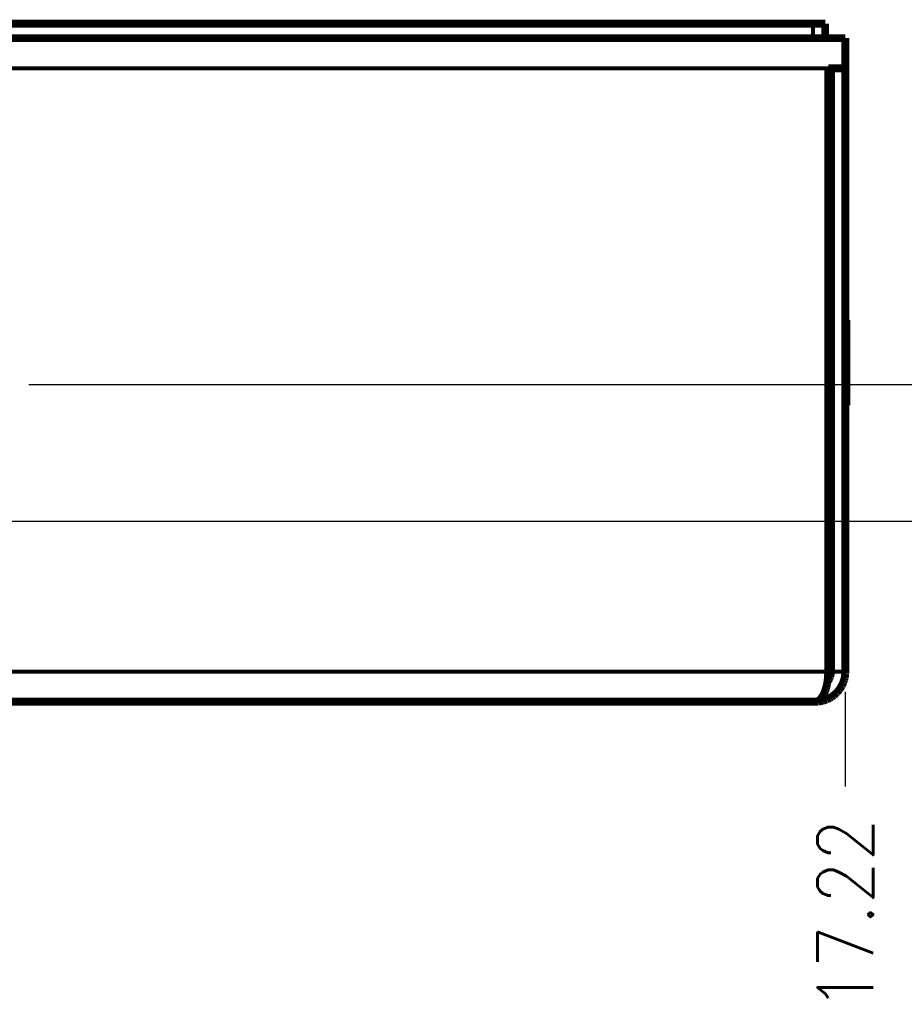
# Model space of a CAD drawing. Header units: millimetres. Extents: x 618 to 1482, y 17 to 575.
# Tile 63 of 96: x 1214 to 1270, y 144 to 206. Entities that reach past the tile are written whole.
import ezdxf

# ---------------------------------------------------------------- set-up
doc = ezdxf.new("R2010")
doc.units = ezdxf.units.MM
doc.layers.add('1', color=7, linetype='Continuous')
doc.styles.add('CONVERTER_11', font='txt.shx', dxfattribs={"width": 0.9})
doc.dimstyles.new('ME10_DIM_31', dxfattribs={"dimtxt": 3.5, "dimasz": 0.18, "dimexe": 2.03, "dimexo": 1.27, "dimgap": 2.54, "dimtad": 1, "dimtih": 1, "dimtoh": 1, "dimlfac": 0.03937, "dimzin": 4, "dimdsep": 46, "dimtxsty": 'CONVERTER_11', "dimsah": 1, "dimcen": 0.09, "dimclrd": 140, "dimclre": 140, "dimclrt": 4, "dimadec": 0, "dimazin": 0, "dimtfac": 1, "dimtdec": 4, "dimtix": 1, "dimtofl": 0, "dimtmove": 0, "dimatfit": 0, "dimfxl": 1, "dimtolj": 1, "dimtzin": 0, "dimarcsym": 0})
doc.dimstyles.new('ME10_DIM_32', dxfattribs={"dimtxt": 3.5, "dimasz": 0.18, "dimexe": 2.03, "dimexo": 1.27, "dimgap": 2.54, "dimtad": 1, "dimtih": 1, "dimtoh": 1, "dimlfac": 0.03937, "dimzin": 4, "dimdsep": 46, "dimtxsty": 'CONVERTER_11', "dimsah": 1, "dimcen": 0.09, "dimclrd": 140, "dimclre": 140, "dimclrt": 4, "dimadec": 0, "dimazin": 0, "dimtfac": 1, "dimtdec": 4, "dimtix": 1, "dimtofl": 0, "dimtmove": 0, "dimatfit": 0, "dimfxl": 1, "dimtolj": 1, "dimtzin": 0, "dimarcsym": 0})
doc.dimstyles.new('ME10_DIM_34', dxfattribs={"dimtxt": 3.5, "dimasz": 0.18, "dimexe": 2.03, "dimexo": 1.27, "dimgap": 2.54, "dimtad": 1, "dimlfac": 0.03937, "dimzin": 4, "dimdsep": 46, "dimtxsty": 'CONVERTER_11', "dimsah": 1, "dimcen": 0.09, "dimclrd": 140, "dimclre": 140, "dimclrt": 4, "dimadec": 0, "dimazin": 0, "dimtfac": 1, "dimtdec": 4, "dimtix": 1, "dimtofl": 0, "dimtmove": 0, "dimatfit": 0, "dimfxl": 1, "dimtolj": 1, "dimtzin": 0, "dimarcsym": 0})

# ---------------------------------------------------------------- blocks, each defined once
blk = doc.blocks.new('CLS-M4-1_1__132', base_point=(1264.604, 180.159))
at = {"color": 7, "linetype": 'Continuous', "const_width": 0.5}
for points in [[(1265.034, 188.279), (1264.854, 188.279)], [(1266.004, 187.034), (1265.934, 187.034)], [(1266.004, 181.654), (1266.004, 187.034)], [(1265.934, 181.654), (1266.004, 181.654)], [(1264.854, 180.409), (1265.034, 180.409)]]:
    blk.add_lwpolyline(points, dxfattribs=at)
blk = doc.blocks.new('Chassis_Octoclock_Ettus__133', base_point=(828.296, 162.682))
at = {"color": 7, "linetype": 'Continuous', "const_width": 0.5}
for points in [[(1264.638, 204.842), (1265.934, 204.842)], [(1265.934, 204.842), (1265.934, 202.942)], [(1264.854, 202.942), (1265.934, 202.942)], [(1264.854, 164.832), (1264.854, 202.942)], [(1265.034, 202.942), (1265.034, 164.832)], [(1265.934, 202.942), (1265.934, 164.832)], [(1264.842, 164.508), (1264.851, 164.672)], [(1264.851, 164.672), (1264.854, 164.832)], [(1265.032, 164.764), (1264.974, 164.491)], [(1265.034, 164.832), (1265.032, 164.764)], [(1265.93, 164.704), (1265.893, 164.442)], [(1265.934, 164.832), (1265.93, 164.704)], [(1264.745, 163.884), (1264.778, 164.033)], [(1264.778, 164.033), (1264.805, 164.185)], [(1264.805, 164.185), (1264.823, 164.309)], [(1264.833, 164.231), (1264.808, 164.201)], [(1264.823, 164.309), (1264.827, 164.342)], [(1264.827, 164.342), (1264.842, 164.508)], [(1264.843, 164.245), (1264.833, 164.231)], [(1264.871, 164.285), (1264.843, 164.245)], [(1264.917, 164.363), (1264.871, 164.285)], [(1264.944, 164.418), (1264.917, 164.363)], [(1264.974, 164.491), (1264.944, 164.418)], [(1265.713, 163.943), (1265.624, 163.793)], [(1265.82, 164.185), (1265.713, 163.943)], [(1265.861, 164.309), (1265.82, 164.185)], [(1265.893, 164.442), (1265.861, 164.309)], [(1264.504, 163.276), (1264.561, 163.376)], [(1264.561, 163.376), (1264.614, 163.489)], [(1264.614, 163.489), (1264.663, 163.611)], [(1264.663, 163.611), (1264.689, 163.689)], [(1264.689, 163.689), (1264.706, 163.743)], [(1264.706, 163.743), (1264.721, 163.793)], [(1264.721, 163.793), (1264.745, 163.884)], [(1265.203, 163.335), (1265.074, 163.242)], [(1265.377, 163.489), (1265.203, 163.335)], [(1265.401, 163.512), (1265.377, 163.489)], [(1265.552, 163.689), (1265.401, 163.512)], [(1265.571, 163.716), (1265.552, 163.689)], [(1265.624, 163.793), (1265.571, 163.716)], [(830.446, 162.932), (1264.034, 162.932)], [(1264.227, 162.942), (1264.034, 162.932)], [(1264.034, 162.932), (1264.103, 162.939)], [(1264.103, 162.939), (1264.174, 162.96)], [(1264.174, 162.96), (1264.246, 162.997)], [(1264.491, 162.988), (1264.227, 162.942)], [(1264.246, 162.997), (1264.26, 163.006)], [(1264.26, 163.006), (1264.313, 163.046)], [(1264.313, 163.046), (1264.379, 163.109)], [(1264.379, 163.109), (1264.443, 163.186)], [(1264.443, 163.186), (1264.483, 163.242)], [(1264.483, 163.242), (1264.504, 163.276)], [(1264.557, 163.006), (1264.491, 162.988)], [(1264.742, 163.069), (1264.557, 163.006)], [(1264.982, 163.186), (1264.742, 163.069)], [(1265.074, 163.242), (1264.982, 163.186)]]:
    blk.add_lwpolyline(points, dxfattribs=at)
at = {"color": 124, "linetype": 'Continuous', "const_width": 0.25}
for points in [[(829.626, 202.942), (1264.854, 202.942)], [(829.626, 164.832), (1264.854, 164.832)], [(1265.934, 164.832), (1265.034, 164.832)]]:
    blk.add_lwpolyline(points, dxfattribs=at)
blk = doc.blocks.new('Assy_Chassis_Octoclock_Ettus__134', base_point=(828.226, 162.682))
for name, p in [('Chassis_Octoclock_Ettus__133', (828.296, 162.682)), ('CLS-M4-1_1__132', (1264.604, 180.159))]:
    blk.add_blockref(name, p)
blk = doc.blocks.new('Cover_Chassis_Octoclock_Ettus__200', base_point=(829.566, 204.592))
at = {"color": 7, "linetype": 'Continuous', "const_width": 0.5}
for points in [[(1263.902, 205.757), (830.578, 205.757)], [(1264.664, 205.757), (1263.902, 205.757)], [(1264.664, 204.842), (1264.664, 205.757)], [(1263.902, 204.842), (830.578, 204.842)], [(1264.606, 204.842), (1263.902, 204.842)], [(1264.638, 204.842), (1264.606, 204.842)]]:
    blk.add_lwpolyline(points, dxfattribs=at)
at = {"color": 124, "linetype": 'Continuous', "const_width": 0.25}
blk.add_lwpolyline([(1263.902, 204.842), (1263.902, 205.757)], dxfattribs=at)
blk = doc.blocks.new('Assy_Octoclock_Ettus__201', base_point=(828.226, 162.682))
for name, p in [('Cover_Chassis_Octoclock_Ettus__200', (829.566, 204.592)), ('Assy_Chassis_Octoclock_Ettus__134', (828.226, 162.682))]:
    blk.add_blockref(name, p)
blk = doc.blocks.new('*D263')
at = {"layer": '1', "color": 140, "linetype": 'Continuous'}
blk.add_line((1214.404, 182.958), (1275.07, 182.958), dxfattribs=at)
at = {"layer": '1', "color": 4, "style": 'CONVERTER_11', "width": 0.9}
blk.add_text('.79', height=3.5, dxfattribs=at).set_placement((1277.61, 181.208))
blk = doc.blocks.new('*D264')
at = {"layer": '1', "color": 140, "linetype": 'Continuous'}
for p, q in [((1192.483, 181.176), (1197.703, 181.176)), ((1197.703, 181.176), (1204.262, 174.33)), ((1204.262, 174.33), (1275.425, 174.33))]:
    blk.add_line(p, q, dxfattribs=at)
at = {"layer": '1', "color": 4, "insert": (1278.805, 172.838), "char_height": 3.5, "attachment_point": 7, "line_spacing_factor": 0.60024, "style": 'CONVERTER_11'}
blk.add_mtext('\\C4;19X\\C4;.72', dxfattribs=at)
blk = doc.blocks.new('*D266')
at = {"layer": '1', "color": 140, "linetype": 'Continuous'}
blk.add_line((1265.934, 163.562), (1265.934, 157.583), dxfattribs=at)
at = {"layer": '1', "color": 4, "insert": (1267.684, 143.405), "char_height": 3.5, "attachment_point": 7, "rotation": 90, "line_spacing_factor": 0.60024, "style": 'CONVERTER_11'}
blk.add_mtext('17.22', dxfattribs=at)
blk = doc.blocks.new('FRONT1__202', base_point=(1047.24, 184.91))
blk.add_blockref('Assy_Octoclock_Ettus__201', (828.226, 162.682))
at = {"layer": '1'}
for feature_location, offset, dtype, origin, dimstyle, picture, middle in [((1213.134, 182.958), (61.936, 0), 0, (830.446, 162.932), 'ME10_DIM_31', '*D263', (1280.804, 182.958)), ((1265.934, 164.832), (0, -7.25), 1, (828.546, 164.832), 'ME10_DIM_34', '*D266', (1265.934, 149.224))]:
    dim = blk.add_ordinate_dim(feature_location=feature_location, offset=offset, dtype=dtype, origin=origin, dimstyle=dimstyle, dxfattribs=at)
    dim.commit()
    dim.dimension.update_dxf_attribs({"geometry": picture, "text_midpoint": middle})
dim = blk.add_ordinate_dim(feature_location=(1191.213, 181.176), offset=(84.722, -6.588), dtype=0, origin=(830.446, 162.932), dimstyle='ME10_DIM_32', override={"dimpost": '19X<>'}, dxfattribs=at)
dim.commit()
dim.dimension.update_dxf_attribs({"geometry": '*D264', "text_midpoint": (1285.884, 174.588)})

msp = doc.modelspace()

# ---------------------------------------------------------------- block references
msp.add_blockref('FRONT1__202', (1047.24, 184.91))

doc.saveas('drawing.dxf')
